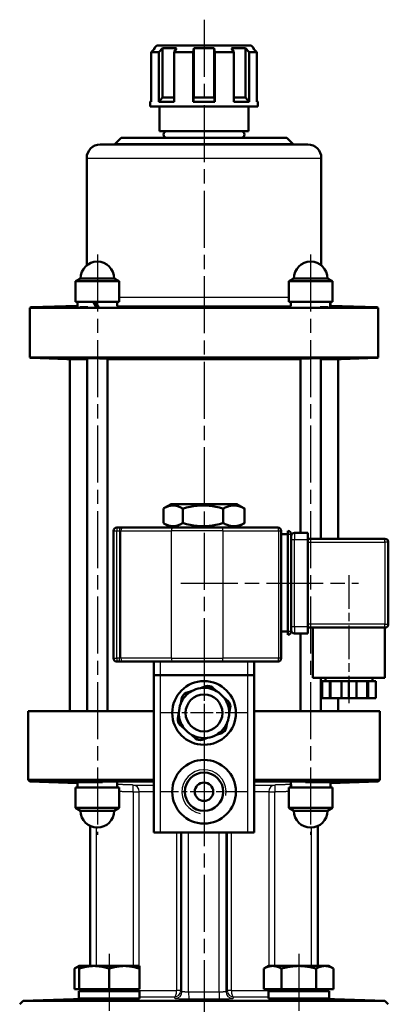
# Model space of a CAD drawing. Header units: millimetres. Extents: x 51 to 514, y 131 to 745.
# Tile 9 of 9: x 394 to 504, y 452 to 745. Entities that reach past the tile are written whole.
import ezdxf

# ---------------------------------------------------------------- set-up
doc = ezdxf.new("R2010")
doc.units = ezdxf.units.MM
doc.header["$LTSCALE"] = 3
doc.linetypes.add('CHAIN', pattern=[0.3543, 0.2362, -0.0295, 0.0591, -0.0295])
for name, color, linetype, lineweight in [('Gewinde(DIN)', 3, 'Continuous', 25), ('Mittellinie(DIN)', 4, 'CHAIN', 25), ('Mittelpunktmarkierung(DIN)', 4, 'CHAIN', 25), ('Sichtbare Kanten(DIN)', 7, 'Continuous', 50), ('Sichtbare tangentiale Kanten(DIN)', 3, 'Continuous', 25)]:
    doc.layers.add(name, color=color, linetype=linetype, lineweight=lineweight)

msp = doc.modelspace()

# ---------------------------------------------------------------- linework, layer by layer
at = {"layer": 'Gewinde(DIN)'}
for p, q in [((414.65, 518.09), (414.65, 518.08)), ((483.09, 518.08), (483.09, 518.09))]:
    msp.add_line(p, q, dxfattribs=at)
msp.add_arc((448.87, 515.18), 6.58, 350, 260, dxfattribs=at)
at = {"layer": 'Mittellinie(DIN)', "linetype": 'CHAIN', "ltscale": 23.990969}
for p, q in [((417.05, 675.38), (417.05, 502.38)), ((480.69, 675.38), (480.69, 502.38)), ((441.97, 577.38), (494.97, 577.38)), ((420.58, 466.82), (420.58, 399.3)), ((477.15, 466.82), (477.15, 399.3))]:
    msp.add_line(p, q, dxfattribs=at)
at = {"layer": 'Mittellinie(DIN)', "linetype": 'CHAIN', "ltscale": 14.140343}
msp.add_line((492.12, 579.8), (492.12, 541.63), dxfattribs=at)
at = {"layer": 'Mittelpunktmarkierung(DIN)', "linetype": 'CHAIN', "ltscale": 23.990969}
msp.add_line((448.87, 745.43), (448.87, 296.18), dxfattribs=at)
at = {"layer": 'Mittelpunktmarkierung(DIN)', "linetype": 'CHAIN', "ltscale": 9.630364}
for p, q in [((448.87, 551.68), (448.87, 525.68)), ((461.87, 538.68), (435.87, 538.68))]:
    msp.add_line(p, q, dxfattribs=at)
at = {"layer": 'Mittelpunktmarkierung(DIN)', "linetype": 'CHAIN', "ltscale": 9.795194}
for p, q in [((448.87, 528.4), (448.87, 501.95)), ((462.09, 515.18), (435.64, 515.18))]:
    msp.add_line(p, q, dxfattribs=at)
at = {"layer": 'Sichtbare Kanten(DIN)'}
for p, q in [((434.77, 737.73), (434.02, 736.98)), ((434.77, 737.73), (462.97, 737.73)), ((462.97, 737.73), (463.72, 736.98)), ((434.32, 736.98), (433.1, 735.73)), ((433.1, 735.73), (433.1, 720.98)), ((435.42, 735.73), (433.1, 735.73)), ((434.32, 736.98), (434.02, 736.98)), ((434.02, 736.98), (434.02, 736.66)), ((435.42, 735.73), (436.46, 736.98)), ((435.42, 720.98), (435.42, 735.73)), ((436.46, 736.98), (436.46, 722.23)), ((440.7, 736.98), (436.46, 736.98)), ((440.7, 736.98), (440.01, 735.73)), ((440.01, 735.73), (440.01, 720.98)), ((445.62, 735.73), (440.01, 735.73)), ((445.62, 735.73), (445.87, 736.98)), ((445.62, 720.98), (445.62, 735.73)), ((445.87, 736.98), (445.87, 722.23)), ((451.86, 736.98), (445.87, 736.98)), ((451.86, 736.98), (451.86, 722.23)), ((451.86, 736.98), (452.12, 735.73)), ((452.12, 735.73), (452.12, 720.98)), ((457.72, 735.73), (452.12, 735.73)), ((457.72, 735.73), (457.03, 736.98)), ((461.27, 736.98), (457.03, 736.98)), ((457.72, 720.98), (457.72, 735.73)), ((461.27, 736.98), (461.27, 722.23)), ((461.27, 736.98), (462.31, 735.73)), ((462.31, 735.73), (462.31, 720.98)), ((464.64, 735.73), (462.31, 735.73)), ((464.64, 735.73), (463.41, 736.98)), ((463.72, 736.98), (463.41, 736.98)), ((463.72, 736.98), (463.72, 736.66)), ((464.64, 720.98), (464.64, 735.73)), ((433.1, 721.31), (432.77, 720.98)), ((433.1, 720.98), (432.77, 720.98)), ((432.77, 719.53), (432.77, 720.98)), ((464.97, 719.53), (432.77, 719.53)), ((436.46, 722.23), (435.42, 720.98)), ((440.01, 720.98), (435.42, 720.98)), ((435.57, 712.18), (435.57, 719.53)), ((436.46, 722.23), (440.01, 722.23)), ((445.87, 722.23), (445.62, 720.98)), ((452.12, 720.98), (445.62, 720.98)), ((445.87, 722.23), (451.86, 722.23)), ((452.12, 720.98), (451.86, 722.23)), ((457.72, 722.23), (461.27, 722.23)), ((462.31, 720.98), (457.72, 720.98)), ((462.31, 720.98), (461.27, 722.23)), ((462.17, 712.18), (462.17, 719.53)), ((464.64, 721.31), (464.97, 720.98)), ((464.97, 720.98), (464.64, 720.98)), ((464.97, 719.53), (464.97, 720.98)), ((462.17, 712.18), (435.57, 712.18)), ((417.87, 708.18), (479.87, 708.18)), ((424.15, 710.18), (422.45, 708.47)), ((424.15, 710.18), (473.58, 710.18)), ((473.58, 710.18), (475.29, 708.47)), ((413.87, 704.18), (413.87, 672.13)), ((483.87, 704.18), (483.87, 672.13)), ((412.05, 668.28), (410.55, 667.41)), ((423.55, 667.41), (410.55, 667.41)), ((410.55, 667.41), (410.55, 661.28)), ((412.05, 668.28), (422.05, 668.28)), ((422.05, 668.28), (423.55, 667.41)), ((423.55, 667.41), (423.55, 661.28)), ((475.69, 668.28), (474.19, 667.41)), ((487.19, 667.41), (474.19, 667.41)), ((474.19, 667.41), (474.19, 661.28)), ((475.69, 668.28), (485.69, 668.28)), ((485.69, 668.28), (487.19, 667.41)), ((487.19, 667.41), (487.19, 661.28)), ((423.55, 661.28), (410.55, 661.28)), ((411.15, 659.72), (411.15, 661.28)), ((415.8, 661.28), (416.7, 659.71)), ((417.34, 659.73), (416.44, 661.28)), ((422.95, 660.01), (422.95, 661.28)), ((487.19, 661.28), (474.19, 661.28)), ((474.79, 660.01), (474.79, 661.28)), ((486.59, 660.23), (486.59, 661.28)), ((500.87, 659.51), (396.87, 659.51)), ((396.87, 644.71), (396.87, 659.51)), ((411.15, 660.13), (397.33, 659.65)), ((411.86, 659.68), (414.24, 659.68)), ((483.49, 659.68), (485.88, 659.68)), ((486.59, 660.13), (500.4, 659.65)), ((500.87, 644.71), (500.87, 659.51)), ((396.87, 644.71), (500.87, 644.71)), ((407.9, 644.21), (397.33, 644.58)), ((414.05, 644.18), (408.13, 644.18)), ((408.87, 539.18), (408.87, 644.18)), ((414.05, 644.47), (414.05, 539.18)), ((420.05, 644.32), (420.05, 539.18)), ((477.69, 644.18), (420.05, 644.18)), ((477.69, 644.32), (477.69, 592.38)), ((483.69, 644.47), (483.69, 590.63)), ((489.61, 644.18), (483.69, 644.18)), ((488.87, 590.63), (488.87, 644.18)), ((489.83, 644.21), (500.4, 644.58)), ((436.75, 595.31), (436.75, 599.64)), ((439.05, 600.98), (436.93, 599.76)), ((458.69, 600.98), (439.05, 600.98)), ((442.51, 595.31), (442.51, 599.64)), ((454.63, 595.31), (454.63, 599.64)), ((458.69, 600.98), (460.8, 599.76)), ((460.99, 595.31), (460.99, 599.64)), ((423.63, 593.98), (422.87, 593.98)), ((424.53, 593.98), (423.63, 593.98)), ((439.59, 593.98), (424.53, 593.98)), ((439.05, 593.98), (436.93, 595.2)), ((439.59, 593.98), (454.27, 593.98)), ((470.87, 593.98), (454.27, 593.98)), ((458.69, 593.98), (460.8, 595.2)), ((421.87, 592.98), (421.87, 554.98)), ((471.87, 554.98), (471.87, 592.98)), ((471.87, 591.98), (473.87, 591.98)), ((473.87, 591.98), (473.87, 592.98)), ((473.87, 562.98), (473.87, 591.98)), ((474.87, 562.98), (474.87, 591.98)), ((479.87, 592.38), (475.87, 592.38)), ((479.87, 592.38), (479.87, 590.38)), ((502.87, 590.63), (479.87, 590.63)), ((479.87, 590.38), (479.87, 564.38)), ((503.87, 565.13), (503.87, 589.63)), ((479.87, 564.38), (479.87, 562.38)), ((479.87, 564.13), (502.87, 564.13)), ((481.37, 564.13), (481.37, 549.13)), ((502.87, 564.13), (502.87, 549.13)), ((471.87, 562.98), (473.87, 562.98)), ((473.87, 561.98), (473.87, 562.98)), ((475.87, 562.38), (479.87, 562.38)), ((477.69, 562.38), (477.69, 539.18)), ((422.87, 553.98), (423.63, 553.98)), ((423.63, 553.98), (424.53, 553.98)), ((424.53, 553.98), (439.59, 553.98)), ((433.87, 553.98), (433.87, 549.98)), ((454.27, 553.98), (439.59, 553.98)), ((454.27, 553.98), (470.87, 553.98)), ((463.87, 549.98), (463.87, 553.98)), ((433.87, 549.98), (435.87, 549.98)), ((433.87, 549.98), (433.87, 502.98)), ((461.87, 549.98), (435.87, 549.98)), ((461.87, 549.98), (463.87, 549.98)), ((463.87, 502.98), (463.87, 549.98)), ((502.87, 549.13), (481.37, 549.13)), ((483.69, 549.13), (483.69, 539.18)), ((485.12, 549.13), (485.12, 548.13)), ((499.12, 549.13), (499.12, 548.13)), ((449.43, 546.64), (447.86, 546.11)), ((452.64, 545.16), (451.39, 546.25)), ((486.38, 548.13), (484.12, 548.13)), ((484.12, 548.13), (484.12, 543.13)), ((486.63, 548.13), (486.38, 548.13)), ((486.38, 543.13), (486.38, 548.13)), ((489.85, 548.13), (486.63, 548.13)), ((486.63, 543.13), (486.63, 548.13)), ((492.12, 548.13), (489.85, 548.13)), ((489.85, 548.13), (489.85, 543.13)), ((494.38, 548.13), (492.12, 548.13)), ((492.12, 548.13), (492.12, 543.13)), ((497.6, 548.13), (494.38, 548.13)), ((494.38, 543.13), (494.38, 548.13)), ((497.85, 548.13), (497.6, 548.13)), ((497.6, 543.13), (497.6, 548.13)), ((500.12, 548.13), (497.85, 548.13)), ((497.85, 548.13), (497.85, 543.13)), ((500.12, 548.13), (500.12, 543.13)), ((445.14, 545.18), (443.57, 544.65)), ((456.05, 542.17), (454.8, 543.26)), ((442.25, 543.15), (441.93, 541.52)), ((484.12, 543.13), (486.38, 543.13)), ((486.63, 543.13), (486.38, 543.13)), ((489.85, 543.13), (486.63, 543.13)), ((488.87, 539.18), (488.87, 543.13)), ((489.85, 543.13), (492.12, 543.13)), ((492.12, 543.13), (494.38, 543.13)), ((497.6, 543.13), (494.38, 543.13)), ((497.85, 543.13), (497.6, 543.13)), ((497.85, 543.13), (500.12, 543.13)), ((433.87, 539.18), (396.37, 539.18)), ((396.37, 539.18), (396.37, 518.73)), ((441.37, 538.7), (441.04, 537.07)), ((456.37, 538.65), (456.69, 540.28)), ((501.37, 539.18), (463.87, 539.18)), ((501.37, 539.18), (501.37, 518.73)), ((441.69, 535.18), (442.93, 534.09)), ((455.48, 534.21), (455.81, 535.83)), ((445.09, 532.19), (446.34, 531.1)), ((452.59, 532.17), (454.17, 532.7)), ((448.3, 530.71), (449.88, 531.24)), ((396.37, 518.73), (433.87, 518.73)), ((396.87, 518.21), (396.37, 518.73)), ((433.87, 518.21), (396.87, 518.21)), ((411.15, 517.71), (396.87, 518.21)), ((418.59, 518.08), (411.15, 518.08)), ((411.15, 518.08), (411.15, 516.48)), ((414.05, 518.08), (414.05, 518.08)), ((422.95, 517.83), (422.95, 516.48)), ((463.87, 518.73), (501.37, 518.73)), ((500.87, 518.21), (463.87, 518.21)), ((474.79, 517.52), (474.79, 516.48)), ((486.59, 518.08), (479.14, 518.08)), ((483.69, 518.08), (483.69, 518.08)), ((486.59, 517.71), (500.87, 518.21)), ((486.59, 518.08), (486.59, 516.48)), ((500.87, 518.21), (501.37, 518.73)), ((410.55, 516.48), (423.55, 516.48)), ((410.55, 510.34), (410.55, 516.48)), ((423.55, 510.34), (423.55, 516.48)), ((474.19, 516.48), (487.19, 516.48)), ((474.19, 510.34), (474.19, 516.48)), ((487.19, 510.34), (487.19, 516.48)), ((410.55, 510.34), (423.55, 510.34)), ((412.05, 509.48), (410.55, 510.34)), ((422.05, 509.48), (412.05, 509.48)), ((422.05, 509.48), (423.55, 510.34)), ((474.19, 510.34), (487.19, 510.34)), ((475.69, 509.48), (474.19, 510.34)), ((485.69, 509.48), (475.69, 509.48)), ((485.69, 509.48), (487.19, 510.34)), ((414.87, 463.23), (414.87, 504.98)), ((435.87, 502.98), (433.87, 502.98)), ((461.87, 502.98), (435.87, 502.98)), ((463.87, 502.98), (461.87, 502.98)), ((482.87, 463.23), (482.87, 504.98)), ((411.58, 463.23), (410.19, 462.42)), ((410.19, 456.33), (410.19, 462.42)), ((416.08, 463.23), (411.58, 463.23)), ((411.58, 462.42), (411.58, 463.23)), ((411.58, 456.33), (411.58, 462.42)), ((425.08, 463.23), (416.08, 463.23)), ((420.58, 456.33), (420.58, 462.42)), ((429.58, 463.23), (425.08, 463.23)), ((429.58, 463.23), (429.58, 462.42)), ((429.58, 456.33), (429.58, 462.42)), ((468.15, 463.23), (466.76, 462.42)), ((466.76, 456.33), (466.76, 462.42)), ((469.36, 463.23), (468.15, 463.23)), ((477.15, 463.23), (469.36, 463.23)), ((471.95, 456.33), (471.95, 462.42)), ((484.95, 463.23), (477.15, 463.23)), ((482.35, 456.33), (482.35, 462.42)), ((486.15, 463.23), (484.95, 463.23)), ((486.15, 463.23), (487.54, 462.42)), ((487.54, 456.33), (487.54, 462.42)), ((411.58, 456.33), (410.19, 456.33)), ((429.63, 455.73), (411.53, 455.73)), ((411.53, 455.73), (411.53, 453.53)), ((420.58, 456.33), (411.58, 456.33)), ((412.27, 456.33), (412.27, 455.73)), ((429.58, 456.33), (420.58, 456.33)), ((428.9, 456.33), (428.9, 455.73)), ((429.63, 455.73), (429.63, 453.53)), ((471.95, 456.33), (466.76, 456.33)), ((486.2, 455.73), (468.1, 455.73)), ((468.1, 455.73), (468.1, 453.53)), ((468.84, 456.33), (468.84, 455.73)), ((482.35, 456.33), (471.95, 456.33)), ((487.54, 456.33), (482.35, 456.33)), ((485.47, 456.33), (485.47, 455.73)), ((486.2, 455.73), (486.2, 453.53)), ((394.87, 452.82), (393.87, 451.79)), ((412.94, 453.45), (394.87, 452.82)), ((394.87, 452.82), (502.87, 452.82)), ((429.63, 453.53), (411.53, 453.53)), ((414.58, 453.53), (414.58, 453.1)), ((426.58, 453.53), (426.58, 453.38)), ((486.2, 453.53), (468.1, 453.53)), ((471.15, 453.53), (471.15, 453.38)), ((483.15, 453.53), (483.15, 453.1)), ((484.8, 453.45), (502.87, 452.82)), ((502.87, 452.82), (503.87, 451.79))]:
    msp.add_line(p, q, dxfattribs=at)
at = {"layer": 'Sichtbare Kanten(DIN)', "flags": 128}
for points in [[(417.3, 659.79), (417.27, 659.79), (417.25, 659.79), (417.22, 659.79), (417.2, 659.79), (417.17, 659.79), (417.14, 659.79), (417.12, 659.79), (417.09, 659.79), (417.07, 659.79), (417.04, 659.78), (417.01, 659.78), (416.99, 659.78), (416.96, 659.78), (416.93, 659.78), (416.91, 659.78), (416.88, 659.78), (416.85, 659.78), (416.83, 659.78), (416.8, 659.78), (416.77, 659.78), (416.75, 659.78), (416.72, 659.78), (416.7, 659.78), (416.67, 659.78)], [(414.05, 644.38), (413.77, 644.4), (413.61, 644.42), (413.55, 644.44), (413.59, 644.45), (413.74, 644.46), (414, 644.47), (414.35, 644.47), (414.77, 644.47), (415.27, 644.47), (415.83, 644.46), (416.43, 644.45), (417.04, 644.44), (417.64, 644.42), (418.23, 644.41), (418.8, 644.39), (419.31, 644.36), (419.73, 644.34), (420.08, 644.32), (420.34, 644.3), (420.5, 644.28), (420.55, 644.27), (420.49, 644.25), (420.32, 644.24), (420.05, 644.23)], [(477.69, 644.23), (477.6, 644.23), (477.51, 644.24), (477.44, 644.24), (477.38, 644.24), (477.32, 644.24), (477.27, 644.25), (477.24, 644.25), (477.21, 644.26), (477.2, 644.26), (477.19, 644.26), (477.19, 644.27), (477.2, 644.27), (477.22, 644.28), (477.25, 644.28), (477.29, 644.29), (477.33, 644.3), (477.39, 644.3), (477.46, 644.31), (477.54, 644.31), (477.62, 644.32), (477.71, 644.33), (477.81, 644.33), (477.92, 644.34), (478.03, 644.35)], [(478.03, 644.35), (478.32, 644.36), (478.66, 644.37), (479.03, 644.39), (479.43, 644.4), (479.85, 644.42), (480.28, 644.43), (480.7, 644.44), (481.12, 644.45), (481.55, 644.46), (481.97, 644.46), (482.37, 644.47), (482.74, 644.47), (483.07, 644.47), (483.36, 644.47), (483.62, 644.47), (483.83, 644.47), (484, 644.46), (484.11, 644.45), (484.18, 644.44), (484.18, 644.43), (484.14, 644.42), (484.04, 644.41), (483.89, 644.4), (483.69, 644.38)], [(442.51, 599.64), (442.24, 599.8), (441.97, 599.95), (441.72, 600.07), (441.47, 600.18), (441.23, 600.28), (440.99, 600.36), (440.76, 600.43), (440.53, 600.49), (440.3, 600.53), (440.07, 600.56), (439.85, 600.58), (439.63, 600.58), (439.4, 600.58), (439.18, 600.56), (438.96, 600.53), (438.73, 600.49), (438.5, 600.43), (438.27, 600.36), (438.03, 600.28), (437.79, 600.18), (437.54, 600.07), (437.28, 599.95), (437.02, 599.8), (436.75, 599.64)], [(454.63, 599.64), (454.05, 599.8), (453.5, 599.95), (452.96, 600.07), (452.44, 600.18), (451.93, 600.28), (451.43, 600.36), (450.94, 600.43), (450.46, 600.49), (449.98, 600.53), (449.51, 600.56), (449.04, 600.58), (448.57, 600.58), (448.1, 600.58), (447.63, 600.56), (447.16, 600.53), (446.68, 600.49), (446.19, 600.43), (445.7, 600.36), (445.2, 600.28), (444.69, 600.18), (444.17, 600.07), (443.63, 599.95), (443.08, 599.8), (442.51, 599.64)], [(460.99, 599.64), (460.69, 599.8), (460.39, 599.95), (460.11, 600.07), (459.84, 600.18), (459.57, 600.28), (459.31, 600.36), (459.05, 600.43), (458.8, 600.49), (458.55, 600.53), (458.3, 600.56), (458.05, 600.58), (457.81, 600.58), (457.56, 600.58), (457.31, 600.56), (457.07, 600.53), (456.82, 600.49), (456.56, 600.43), (456.3, 600.36), (456.04, 600.28), (455.77, 600.18), (455.5, 600.07), (455.22, 599.95), (454.93, 599.8), (454.63, 599.64)], [(460.8, 599.76), (460.81, 599.75), (460.82, 599.75), (460.82, 599.74), (460.83, 599.74), (460.84, 599.73), (460.85, 599.73), (460.85, 599.72), (460.86, 599.72), (460.87, 599.71), (460.88, 599.71), (460.88, 599.71), (460.89, 599.7), (460.9, 599.7), (460.91, 599.69), (460.92, 599.69), (460.92, 599.68), (460.93, 599.68), (460.94, 599.67), (460.95, 599.67), (460.95, 599.66), (460.96, 599.66), (460.97, 599.65), (460.98, 599.65), (460.99, 599.64)], [(436.75, 595.31), (437.02, 595.15), (437.28, 595), (437.54, 594.88), (437.79, 594.77), (438.03, 594.67), (438.27, 594.59), (438.5, 594.52), (438.73, 594.47), (438.96, 594.42), (439.18, 594.39), (439.4, 594.37), (439.63, 594.37), (439.85, 594.37), (440.07, 594.39), (440.3, 594.42), (440.53, 594.47), (440.76, 594.52), (440.99, 594.59), (441.23, 594.67), (441.47, 594.77), (441.72, 594.88), (441.97, 595), (442.24, 595.15), (442.51, 595.31)], [(442.51, 595.31), (443.08, 595.15), (443.63, 595), (444.17, 594.88), (444.69, 594.77), (445.2, 594.67), (445.7, 594.59), (446.19, 594.52), (446.68, 594.47), (447.16, 594.42), (447.63, 594.39), (448.1, 594.37), (448.57, 594.37), (449.04, 594.37), (449.51, 594.39), (449.98, 594.42), (450.46, 594.47), (450.94, 594.52), (451.43, 594.59), (451.93, 594.67), (452.44, 594.77), (452.96, 594.88), (453.5, 595), (454.05, 595.15), (454.63, 595.31)], [(454.63, 595.31), (454.93, 595.15), (455.22, 595), (455.5, 594.88), (455.77, 594.77), (456.04, 594.67), (456.3, 594.59), (456.56, 594.52), (456.82, 594.47), (457.07, 594.42), (457.31, 594.39), (457.56, 594.37), (457.81, 594.37), (458.05, 594.37), (458.3, 594.39), (458.55, 594.42), (458.8, 594.47), (459.05, 594.52), (459.31, 594.59), (459.57, 594.67), (459.84, 594.77), (460.11, 594.88), (460.39, 595), (460.69, 595.15), (460.99, 595.31)], [(460.99, 595.31), (460.98, 595.3), (460.97, 595.3), (460.96, 595.29), (460.95, 595.29), (460.95, 595.28), (460.94, 595.28), (460.93, 595.27), (460.92, 595.27), (460.92, 595.26), (460.91, 595.26), (460.9, 595.25), (460.89, 595.25), (460.88, 595.24), (460.88, 595.24), (460.87, 595.24), (460.86, 595.23), (460.85, 595.23), (460.85, 595.22), (460.84, 595.22), (460.83, 595.21), (460.82, 595.21), (460.82, 595.2), (460.81, 595.2), (460.8, 595.2)], [(413.77, 518.08), (413.81, 518.08), (413.86, 518.08), (413.92, 518.08), (413.98, 518.08), (414.04, 518.08), (414.11, 518.08), (414.18, 518.08), (414.25, 518.08), (414.33, 518.08), (414.41, 518.09), (414.49, 518.09), (414.57, 518.09), (414.66, 518.09), (414.75, 518.09), (414.84, 518.08), (414.94, 518.08), (415.04, 518.08), (415.15, 518.08), (415.25, 518.08), (415.36, 518.08), (415.48, 518.08), (415.59, 518.08), (415.71, 518.08), (415.83, 518.08)], [(481.91, 518.08), (482.03, 518.08), (482.14, 518.08), (482.26, 518.08), (482.37, 518.08), (482.48, 518.08), (482.59, 518.08), (482.69, 518.08), (482.79, 518.08), (482.89, 518.08), (482.98, 518.09), (483.07, 518.09), (483.16, 518.09), (483.25, 518.09), (483.33, 518.09), (483.41, 518.08), (483.48, 518.08), (483.56, 518.08), (483.63, 518.08), (483.69, 518.08), (483.75, 518.08), (483.81, 518.08), (483.87, 518.08), (483.92, 518.08), (483.97, 518.08)], [(411.58, 463.04), (411.53, 463.03), (411.47, 463.01), (411.42, 462.99), (411.36, 462.97), (411.31, 462.95), (411.25, 462.93), (411.19, 462.91), (411.14, 462.89), (411.08, 462.86), (411.02, 462.84), (410.97, 462.82), (410.91, 462.79), (410.85, 462.76), (410.79, 462.74), (410.73, 462.71), (410.68, 462.68), (410.62, 462.65), (410.56, 462.62), (410.5, 462.59), (410.44, 462.56), (410.38, 462.53), (410.31, 462.49), (410.25, 462.46), (410.19, 462.42)], [(416.08, 463.23), (415.9, 463.22), (415.72, 463.22), (415.54, 463.21), (415.36, 463.2), (415.18, 463.19), (415, 463.18), (414.82, 463.16), (414.64, 463.14), (414.46, 463.11), (414.28, 463.09), (414.1, 463.06), (413.91, 463.03), (413.73, 462.99), (413.54, 462.96), (413.36, 462.92), (413.17, 462.87), (412.98, 462.83), (412.79, 462.78), (412.59, 462.73), (412.39, 462.67), (412.2, 462.62), (411.99, 462.55), (411.79, 462.49), (411.58, 462.42)], [(420.58, 462.42), (420.38, 462.49), (420.17, 462.55), (419.97, 462.62), (419.77, 462.67), (419.57, 462.73), (419.38, 462.78), (419.19, 462.83), (419, 462.87), (418.81, 462.92), (418.62, 462.96), (418.43, 462.99), (418.25, 463.03), (418.07, 463.06), (417.88, 463.09), (417.7, 463.11), (417.52, 463.14), (417.34, 463.16), (417.16, 463.18), (416.98, 463.19), (416.8, 463.2), (416.62, 463.21), (416.44, 463.22), (416.26, 463.22), (416.08, 463.23)], [(425.08, 463.23), (424.9, 463.22), (424.72, 463.22), (424.54, 463.21), (424.36, 463.2), (424.18, 463.19), (424, 463.18), (423.82, 463.16), (423.64, 463.14), (423.46, 463.11), (423.28, 463.09), (423.1, 463.06), (422.91, 463.03), (422.73, 462.99), (422.54, 462.96), (422.36, 462.92), (422.17, 462.87), (421.98, 462.83), (421.79, 462.78), (421.59, 462.73), (421.39, 462.67), (421.2, 462.62), (420.99, 462.55), (420.79, 462.49), (420.58, 462.42)], [(429.58, 462.42), (429.38, 462.49), (429.17, 462.55), (428.97, 462.62), (428.77, 462.67), (428.57, 462.73), (428.38, 462.78), (428.19, 462.83), (428, 462.87), (427.81, 462.92), (427.62, 462.96), (427.43, 462.99), (427.25, 463.03), (427.07, 463.06), (426.88, 463.09), (426.7, 463.11), (426.52, 463.14), (426.34, 463.16), (426.16, 463.18), (425.98, 463.19), (425.8, 463.2), (425.62, 463.21), (425.44, 463.22), (425.26, 463.22), (425.08, 463.23)], [(469.36, 463.23), (469.25, 463.22), (469.15, 463.22), (469.04, 463.21), (468.94, 463.2), (468.84, 463.19), (468.73, 463.18), (468.63, 463.16), (468.53, 463.14), (468.42, 463.11), (468.32, 463.09), (468.21, 463.06), (468.11, 463.03), (468, 462.99), (467.89, 462.96), (467.78, 462.92), (467.67, 462.87), (467.56, 462.83), (467.45, 462.78), (467.34, 462.73), (467.23, 462.67), (467.11, 462.62), (467, 462.55), (466.88, 462.49), (466.76, 462.42)], [(471.95, 462.42), (471.84, 462.49), (471.72, 462.55), (471.6, 462.62), (471.49, 462.67), (471.37, 462.73), (471.26, 462.78), (471.15, 462.83), (471.04, 462.87), (470.93, 462.92), (470.82, 462.96), (470.71, 462.99), (470.61, 463.03), (470.5, 463.06), (470.4, 463.09), (470.29, 463.11), (470.19, 463.14), (470.08, 463.16), (469.98, 463.18), (469.88, 463.19), (469.77, 463.2), (469.67, 463.21), (469.56, 463.22), (469.46, 463.22), (469.36, 463.23)], [(477.15, 463.23), (476.94, 463.22), (476.73, 463.22), (476.53, 463.21), (476.32, 463.2), (476.11, 463.19), (475.91, 463.18), (475.7, 463.16), (475.49, 463.14), (475.28, 463.11), (475.07, 463.09), (474.86, 463.06), (474.65, 463.03), (474.43, 462.99), (474.22, 462.96), (474, 462.92), (473.79, 462.87), (473.57, 462.83), (473.34, 462.78), (473.12, 462.73), (472.89, 462.67), (472.66, 462.62), (472.43, 462.55), (472.19, 462.49), (471.95, 462.42)], [(482.35, 462.42), (482.11, 462.49), (481.87, 462.55), (481.64, 462.62), (481.41, 462.67), (481.18, 462.73), (480.96, 462.78), (480.74, 462.83), (480.52, 462.87), (480.3, 462.92), (480.08, 462.96), (479.87, 462.99), (479.65, 463.03), (479.44, 463.06), (479.23, 463.09), (479.02, 463.11), (478.81, 463.14), (478.6, 463.16), (478.4, 463.18), (478.19, 463.19), (477.98, 463.2), (477.77, 463.21), (477.57, 463.22), (477.36, 463.22), (477.15, 463.23)], [(484.95, 463.23), (484.84, 463.22), (484.74, 463.22), (484.63, 463.21), (484.53, 463.2), (484.43, 463.19), (484.32, 463.18), (484.22, 463.16), (484.11, 463.14), (484.01, 463.11), (483.9, 463.09), (483.8, 463.06), (483.69, 463.03), (483.59, 462.99), (483.48, 462.96), (483.37, 462.92), (483.26, 462.87), (483.15, 462.83), (483.04, 462.78), (482.93, 462.73), (482.82, 462.67), (482.7, 462.62), (482.58, 462.55), (482.47, 462.49), (482.35, 462.42)], [(487.54, 462.42), (487.42, 462.49), (487.31, 462.55), (487.19, 462.62), (487.07, 462.67), (486.96, 462.73), (486.85, 462.78), (486.74, 462.83), (486.63, 462.87), (486.52, 462.92), (486.41, 462.96), (486.3, 462.99), (486.2, 463.03), (486.09, 463.06), (485.99, 463.09), (485.88, 463.11), (485.78, 463.14), (485.67, 463.16), (485.57, 463.18), (485.46, 463.19), (485.36, 463.2), (485.26, 463.21), (485.15, 463.22), (485.05, 463.22), (484.95, 463.23)], [(425.86, 453.33), (425.38, 453.3), (424.81, 453.28), (424.17, 453.25), (423.48, 453.22), (422.74, 453.2), (421.98, 453.18), (421.22, 453.16), (420.45, 453.14), (419.66, 453.12), (418.88, 453.11), (418.12, 453.1), (417.4, 453.09), (416.74, 453.09), (416.14, 453.08), (415.61, 453.09), (415.14, 453.09), (414.75, 453.1), (414.44, 453.1), (414.23, 453.12), (414.11, 453.13), (414.09, 453.15), (414.16, 453.17), (414.32, 453.19), (414.58, 453.21)], [(426.58, 453.52), (426.68, 453.51), (426.77, 453.51), (426.85, 453.5), (426.92, 453.5), (426.98, 453.49), (427.02, 453.49), (427.05, 453.48), (427.07, 453.47), (427.08, 453.46), (427.08, 453.46), (427.07, 453.45), (427.04, 453.44), (427, 453.43), (426.96, 453.42), (426.9, 453.41), (426.82, 453.41), (426.74, 453.4), (426.64, 453.39), (426.54, 453.38), (426.42, 453.37), (426.29, 453.36), (426.16, 453.35), (426.01, 453.34), (425.86, 453.33)], [(483.15, 453.21), (483.48, 453.18), (483.63, 453.15), (483.62, 453.13), (483.44, 453.11), (483.08, 453.1), (482.56, 453.09), (481.91, 453.08), (481.14, 453.09), (480.25, 453.09), (479.27, 453.1), (478.23, 453.12), (477.17, 453.14), (476.14, 453.17), (475.11, 453.2), (474.12, 453.23), (473.21, 453.26), (472.42, 453.3), (471.77, 453.34), (471.25, 453.37), (470.88, 453.41), (470.68, 453.44), (470.67, 453.47), (470.82, 453.5), (471.15, 453.52)]]:
    msp.add_lwpolyline(points, dxfattribs=at)
at = {"layer": 'Sichtbare Kanten(DIN)'}
for centre, radius in [((448.87, 538.68), 9.5), ((448.87, 538.68), 5.5), ((448.87, 515.18), 9.5), ((448.87, 515.18), 5.72), ((448.87, 515.18), 2.75)]:
    msp.add_circle(centre, radius, dxfattribs=at)
for centre, radius, start, end in [((437.79, 711.18), 1, 90, 270), ((459.94, 711.18), 1, 270, 90), ((417.87, 704.18), 4, 90, 180), ((421.74, 709.18), 1, 270, 315), ((476, 709.18), 1, 225, 270), ((479.87, 704.18), 4, 0, 90), ((417.05, 668.28), 5, 0, 180), ((480.69, 668.28), 5, 0, 180), ((397.37, 658.65), 1, 92, 120), ((500.37, 658.65), 1, 60, 88), ((397.37, 645.58), 1, 240, 268), ((407.87, 643.21), 1, 74.9476, 88), ((489.87, 643.21), 1, 92, 105.0524), ((500.37, 645.58), 1, 272, 300), ((422.87, 592.98), 1, 90, 180), ((470.87, 592.98), 1, 0, 90), ((473.87, 591.98), 1, 0, 90), ((475.87, 591.38), 1, 90, 180), ((502.87, 589.63), 1, 0, 90), ((502.87, 565.13), 1, 270, 0), ((473.87, 562.98), 1, 270, 0), ((475.87, 563.38), 1, 180, 270), ((422.87, 554.98), 1, 180, 270), ((470.87, 554.98), 1, 270, 0), ((450.07, 544.75), 2, 48.7668, 108.7668), ((448.87, 538.68), 7.5, 119.8063, 157.7274), ((444.21, 542.76), 2, 108.7668, 168.7668), ((448.87, 538.68), 7.5, 97.7274, 119.8063), ((448.87, 538.68), 7.5, 59.8063, 97.7274), ((448.87, 538.68), 7.5, 37.7274, 59.8063), ((448.87, 538.68), 7.5, 359.8063, 37.7274), ((448.87, 538.68), 7.5, 157.7274, 179.8063), ((454.73, 540.67), 2, 348.7668, 48.7668), ((448.87, 538.68), 7.5, 179.8063, 217.7274), ((448.87, 538.68), 7.5, 337.7274, 359.8063), ((443.01, 536.68), 2, 168.7668, 228.7668), ((448.87, 538.68), 7.5, 299.8063, 337.7274), ((448.87, 538.68), 7.5, 217.7274, 239.8063), ((448.87, 538.68), 7.5, 239.8063, 277.7274), ((448.87, 538.68), 7.5, 277.7274, 299.8063), ((453.52, 534.59), 2, 288.7668, 348.7668), ((447.66, 532.6), 2, 228.7668, 288.7668), ((417.05, 509.48), 5, 180, 0), ((480.69, 509.48), 5, 180, 0), ((412.87, 455.45), 2, 272, 285.4843), ((484.87, 455.45), 2, 254.5157, 268)]:
    msp.add_arc(centre, radius, start, end, dxfattribs=at)
for centre, major_axis, start_param, end_param in [((480.69, 659.12), (0, -10.22), 1.628891, 1.783197), ((480.69, 660.23), (0, -10.22), 1.52175, 1.673308), ((480.69, 517.52), (0, 10.22), 1.541487, 1.673308), ((480.69, 518.63), (0, 10.22), 1.648339, 1.783197)]:
    msp.add_ellipse(centre, major_axis=major_axis, ratio=0.57735, start_param=start_param, end_param=end_param, dxfattribs=at)
at = {"layer": 'Sichtbare tangentiale Kanten(DIN)'}
for p, q in [((422.45, 708.47), (475.29, 708.47)), ((413.87, 704.18), (483.87, 704.18)), ((423.55, 662.64), (474.19, 662.64)), ((397.33, 659.65), (500.4, 659.65)), ((422.95, 660.14), (474.79, 660.14)), ((397.33, 644.58), (500.4, 644.58)), ((407.9, 644.21), (414.05, 644.21)), ((420.05, 644.21), (477.69, 644.21)), ((483.69, 644.21), (489.83, 644.21)), ((422.87, 593.98), (422.87, 592.98)), ((423.63, 593.98), (423.63, 592.98)), ((421.87, 592.98), (422.87, 592.98)), ((422.87, 554.98), (422.87, 592.98)), ((422.87, 592.98), (423.63, 592.98)), ((423.63, 592.98), (424.08, 592.98)), ((423.63, 592.98), (423.63, 554.98)), ((424.08, 554.98), (424.08, 592.98)), ((424.08, 592.98), (439.13, 592.98)), ((454.54, 592.98), (439.13, 592.98)), ((439.13, 554.98), (439.13, 592.98)), ((454.54, 592.98), (471.13, 592.98)), ((454.54, 554.98), (454.54, 592.98)), ((471.13, 592.98), (471.87, 592.98)), ((471.13, 592.98), (471.13, 554.98)), ((473.87, 591.98), (474.87, 591.98)), ((474.87, 590.38), (475.87, 590.38)), ((475.87, 592.38), (475.87, 590.38)), ((475.87, 590.38), (479.87, 590.38)), ((475.87, 564.38), (475.87, 590.38)), ((502.87, 589.63), (502.87, 590.63)), ((479.87, 589.63), (502.87, 589.63)), ((503.87, 589.63), (502.87, 589.63)), ((502.87, 589.63), (502.87, 565.13)), ((475.87, 564.38), (474.87, 564.38)), ((475.87, 564.38), (475.87, 562.38)), ((479.87, 564.38), (475.87, 564.38)), ((502.87, 565.13), (479.87, 565.13)), ((502.87, 564.13), (502.87, 565.13)), ((502.87, 565.13), (503.87, 565.13)), ((474.87, 562.98), (473.87, 562.98)), ((421.87, 554.98), (422.87, 554.98)), ((422.87, 554.98), (422.87, 553.98)), ((423.63, 554.98), (422.87, 554.98)), ((423.63, 553.98), (423.63, 554.98)), ((424.08, 554.98), (423.63, 554.98)), ((439.13, 554.98), (424.08, 554.98)), ((435.87, 549.98), (435.87, 553.98)), ((439.13, 554.98), (454.54, 554.98)), ((471.13, 554.98), (454.54, 554.98)), ((461.87, 553.98), (461.87, 549.98)), ((471.87, 554.98), (471.13, 554.98)), ((435.87, 502.98), (435.87, 549.98)), ((461.87, 549.98), (461.87, 502.98)), ((427.74, 517.19), (433.87, 517.19)), ((463.87, 517.19), (469.99, 517.19)), ((427.75, 515.19), (429.52, 515.19)), ((427.75, 515.19), (427.75, 463.23)), ((433.87, 515.19), (429.52, 515.19)), ((429.52, 463.23), (429.52, 515.19)), ((468.21, 515.19), (463.87, 515.19)), ((468.21, 515.19), (469.98, 515.19)), ((468.21, 515.19), (468.21, 463.23)), ((469.98, 463.23), (469.98, 515.19)), ((416.8, 463.23), (416.8, 504.48)), ((440.69, 502.98), (440.69, 455.91)), ((441.91, 455.91), (441.91, 502.98)), ((442.3, 455.55), (442.3, 502.98)), ((444.29, 455.44), (444.29, 502.98)), ((453.44, 455.44), (453.44, 502.98)), ((455.44, 455.55), (455.44, 502.98)), ((455.82, 502.98), (455.82, 455.91)), ((457.04, 455.91), (457.04, 502.98)), ((480.94, 463.23), (480.94, 504.48)), ((429.52, 455.91), (428.9, 455.91)), ((429.52, 455.91), (429.52, 456.33)), ((429.52, 455.91), (440.69, 455.91)), ((441.91, 455.91), (440.69, 455.91)), ((444.29, 455.44), (444.3, 453.44)), ((453.44, 455.44), (453.43, 453.44)), ((457.04, 455.91), (455.82, 455.91)), ((457.04, 455.91), (468.21, 455.91)), ((468.21, 456.33), (468.21, 455.91)), ((468.84, 455.91), (468.21, 455.91)), ((412.94, 453.45), (412.94, 453.44)), ((439.94, 453.91), (429.63, 453.91)), ((468.1, 453.91), (457.79, 453.91)), ((484.8, 453.44), (484.8, 453.45))]:
    msp.add_line(p, q, dxfattribs=at)
at = {"layer": 'Sichtbare tangentiale Kanten(DIN)', "flags": 128}
for points in [[(427.74, 517.19), (427.54, 517.2), (427.35, 517.21), (427.15, 517.21), (426.95, 517.22), (426.75, 517.22), (426.55, 517.23), (426.35, 517.24), (426.15, 517.24), (425.95, 517.25), (425.75, 517.26), (425.55, 517.26), (425.35, 517.27), (425.15, 517.28), (424.95, 517.28), (424.75, 517.29), (424.55, 517.3), (424.35, 517.3), (424.15, 517.31), (423.95, 517.31), (423.75, 517.32), (423.55, 517.33), (423.35, 517.33), (423.15, 517.34), (422.95, 517.35)], [(474.79, 517.35), (474.59, 517.34), (474.39, 517.33), (474.19, 517.33), (473.99, 517.32), (473.79, 517.31), (473.59, 517.31), (473.39, 517.3), (473.19, 517.3), (472.99, 517.29), (472.79, 517.28), (472.59, 517.28), (472.39, 517.27), (472.19, 517.26), (471.99, 517.26), (471.79, 517.25), (471.59, 517.24), (471.39, 517.24), (471.19, 517.23), (470.99, 517.22), (470.79, 517.22), (470.59, 517.21), (470.39, 517.21), (470.19, 517.2), (469.99, 517.19)], [(423.55, 515.33), (423.72, 515.32), (423.9, 515.32), (424.07, 515.31), (424.25, 515.31), (424.42, 515.3), (424.6, 515.3), (424.77, 515.29), (424.95, 515.28), (425.12, 515.28), (425.3, 515.27), (425.47, 515.27), (425.65, 515.26), (425.82, 515.26), (426, 515.25), (426.17, 515.24), (426.35, 515.24), (426.52, 515.23), (426.7, 515.23), (426.87, 515.22), (427.05, 515.22), (427.22, 515.21), (427.4, 515.21), (427.58, 515.2), (427.75, 515.19)], [(469.98, 515.19), (470.16, 515.2), (470.33, 515.21), (470.51, 515.21), (470.68, 515.22), (470.86, 515.22), (471.03, 515.23), (471.21, 515.23), (471.38, 515.24), (471.56, 515.24), (471.73, 515.25), (471.91, 515.26), (472.08, 515.26), (472.26, 515.27), (472.43, 515.27), (472.61, 515.28), (472.79, 515.28), (472.96, 515.29), (473.14, 515.3), (473.31, 515.3), (473.49, 515.31), (473.66, 515.31), (473.84, 515.32), (474.01, 515.32), (474.19, 515.33)], [(442.3, 455.55), (442.28, 455.56), (442.26, 455.58), (442.25, 455.59), (442.23, 455.61), (442.22, 455.62), (442.2, 455.64), (442.18, 455.65), (442.17, 455.67), (442.15, 455.68), (442.14, 455.7), (442.12, 455.71), (442.1, 455.73), (442.09, 455.74), (442.07, 455.76), (442.06, 455.77), (442.04, 455.79), (442.02, 455.8), (442.01, 455.82), (441.99, 455.83), (441.98, 455.85), (441.96, 455.86), (441.94, 455.88), (441.93, 455.89), (441.91, 455.91)], [(444.29, 455.44), (444.17, 455.44), (444.04, 455.44), (443.91, 455.44), (443.79, 455.44), (443.66, 455.44), (443.54, 455.44), (443.43, 455.45), (443.31, 455.45), (443.2, 455.45), (443.1, 455.46), (443, 455.46), (442.9, 455.47), (442.82, 455.47), (442.73, 455.48), (442.66, 455.48), (442.59, 455.49), (442.52, 455.49), (442.47, 455.5), (442.42, 455.51), (442.38, 455.52), (442.35, 455.52), (442.32, 455.53), (442.3, 455.54), (442.3, 455.55)], [(453.44, 455.44), (453.06, 455.44), (452.68, 455.45), (452.3, 455.45), (451.92, 455.45), (451.53, 455.45), (451.15, 455.45), (450.77, 455.45), (450.39, 455.45), (450.01, 455.45), (449.63, 455.45), (449.25, 455.45), (448.87, 455.45), (448.49, 455.45), (448.1, 455.45), (447.72, 455.45), (447.34, 455.45), (446.96, 455.45), (446.58, 455.45), (446.2, 455.45), (445.82, 455.45), (445.44, 455.45), (445.06, 455.45), (444.67, 455.44), (444.29, 455.44)], [(455.44, 455.55), (455.43, 455.54), (455.41, 455.53), (455.39, 455.52), (455.36, 455.52), (455.31, 455.51), (455.27, 455.5), (455.21, 455.49), (455.15, 455.49), (455.08, 455.48), (455, 455.48), (454.92, 455.47), (454.83, 455.47), (454.73, 455.46), (454.63, 455.46), (454.53, 455.45), (454.42, 455.45), (454.3, 455.45), (454.19, 455.44), (454.07, 455.44), (453.94, 455.44), (453.82, 455.44), (453.69, 455.44), (453.57, 455.44), (453.44, 455.44)], [(455.82, 455.91), (455.8, 455.89), (455.79, 455.88), (455.77, 455.86), (455.76, 455.85), (455.74, 455.83), (455.72, 455.82), (455.71, 455.8), (455.69, 455.79), (455.68, 455.77), (455.66, 455.76), (455.65, 455.74), (455.63, 455.73), (455.61, 455.71), (455.6, 455.7), (455.58, 455.68), (455.57, 455.67), (455.55, 455.65), (455.53, 455.64), (455.52, 455.62), (455.5, 455.61), (455.49, 455.59), (455.47, 455.58), (455.45, 455.56), (455.44, 455.55)], [(412.94, 453.44), (412.94, 453.44), (412.95, 453.44), (412.96, 453.44), (412.98, 453.44), (413.01, 453.44), (413.05, 453.44), (413.09, 453.44), (413.13, 453.44), (413.18, 453.45), (413.24, 453.45), (413.3, 453.45), (413.37, 453.45), (413.44, 453.45), (413.52, 453.45), (413.61, 453.45), (413.7, 453.46), (413.79, 453.46), (413.89, 453.46), (414, 453.46), (414.11, 453.47), (414.22, 453.47), (414.34, 453.47), (414.46, 453.48), (414.58, 453.48)], [(439.94, 453.91), (439.96, 453.89), (439.97, 453.88), (439.99, 453.86), (440, 453.85), (440.02, 453.83), (440.03, 453.82), (440.05, 453.81), (440.06, 453.79), (440.08, 453.78), (440.1, 453.76), (440.11, 453.75), (440.13, 453.73), (440.14, 453.72), (440.16, 453.7), (440.17, 453.69), (440.19, 453.67), (440.2, 453.66), (440.22, 453.64), (440.24, 453.63), (440.25, 453.61), (440.27, 453.6), (440.28, 453.58), (440.3, 453.56), (440.31, 453.55)], [(440.31, 453.55), (440.33, 453.54), (440.36, 453.53), (440.41, 453.52), (440.48, 453.52), (440.56, 453.51), (440.66, 453.5), (440.77, 453.5), (440.89, 453.49), (441.03, 453.48), (441.19, 453.48), (441.35, 453.47), (441.53, 453.47), (441.72, 453.46), (441.92, 453.46), (442.13, 453.45), (442.35, 453.45), (442.57, 453.45), (442.81, 453.45), (443.05, 453.44), (443.29, 453.44), (443.54, 453.44), (443.79, 453.44), (444.05, 453.44), (444.3, 453.44)], [(444.3, 453.44), (444.68, 453.45), (445.06, 453.45), (445.44, 453.45), (445.82, 453.45), (446.2, 453.45), (446.58, 453.45), (446.96, 453.45), (447.35, 453.45), (447.73, 453.45), (448.11, 453.45), (448.49, 453.45), (448.87, 453.45), (449.25, 453.45), (449.63, 453.45), (450.01, 453.45), (450.39, 453.45), (450.77, 453.45), (451.15, 453.45), (451.53, 453.45), (451.91, 453.45), (452.29, 453.45), (452.67, 453.45), (453.05, 453.45), (453.43, 453.44)], [(453.43, 453.44), (453.68, 453.44), (453.94, 453.44), (454.19, 453.44), (454.44, 453.44), (454.68, 453.44), (454.92, 453.45), (455.16, 453.45), (455.39, 453.45), (455.6, 453.45), (455.81, 453.46), (456.01, 453.46), (456.2, 453.47), (456.38, 453.47), (456.55, 453.48), (456.7, 453.48), (456.84, 453.49), (456.97, 453.5), (457.08, 453.5), (457.17, 453.51), (457.25, 453.52), (457.32, 453.52), (457.37, 453.53), (457.4, 453.54), (457.42, 453.55)], [(457.42, 453.55), (457.43, 453.56), (457.45, 453.58), (457.47, 453.6), (457.48, 453.61), (457.5, 453.63), (457.51, 453.64), (457.53, 453.66), (457.54, 453.67), (457.56, 453.69), (457.58, 453.7), (457.59, 453.72), (457.61, 453.73), (457.62, 453.75), (457.64, 453.76), (457.65, 453.78), (457.67, 453.79), (457.68, 453.81), (457.7, 453.82), (457.71, 453.83), (457.73, 453.85), (457.75, 453.86), (457.76, 453.88), (457.78, 453.89), (457.79, 453.91)], [(483.15, 453.48), (483.28, 453.48), (483.4, 453.47), (483.51, 453.47), (483.63, 453.47), (483.74, 453.46), (483.84, 453.46), (483.94, 453.46), (484.03, 453.46), (484.12, 453.45), (484.21, 453.45), (484.29, 453.45), (484.36, 453.45), (484.43, 453.45), (484.49, 453.45), (484.55, 453.45), (484.6, 453.44), (484.65, 453.44), (484.69, 453.44), (484.72, 453.44), (484.75, 453.44), (484.77, 453.44), (484.79, 453.44), (484.79, 453.44), (484.8, 453.44)]]:
    msp.add_lwpolyline(points, dxfattribs=at)
at = {"layer": 'Sichtbare tangentiale Kanten(DIN)'}
for centre, major_axis, ratio, start_param, end_param in [((424.53, 592.98), (0, 1), 0.452734, 0, 1.570796), ((439.59, 592.98), (0, 1), 0.452734, 0, 1.570796), ((454.27, 592.98), (0, 1), 0.263766, 4.712389, 6.283185), ((470.87, 592.98), (0, 1), 0.263766, 4.712389, 6.283185), ((424.53, 554.98), (0, -1), 0.452734, 4.712389, 6.283185), ((439.59, 554.98), (0, -1), 0.452734, 4.712389, 6.283185), ((454.27, 554.98), (0, -1), 0.263766, 0, 1.570796), ((470.87, 554.98), (0, -1), 0.263766, 0, 1.570796), ((427.68, 515.19), (0, 2), 0.921132, 4.712389, 6.248279), ((427.68, 515.19), (0.06, 2), 0.034882, 4.713494, 6.269592), ((470.05, 515.19), (0, 2), 0.921132, 0.034907, 1.570796), ((470.05, 515.19), (-0.06, 2), 0.034882, 0.013593, 1.569691), ((427.68, 455.91), (0, -2), 0.921132, 1.479983, 1.570796), ((439.91, 455.91), (0, -2), 0.389251, 0.034907, 1.570796), ((439.91, 455.91), (-1.34, -1.48), 0.99889, 0.751111, 2.307208), ((440.3, 455.55), (-1.38, -1.44), 0.998834, 0.773135, 2.333768), ((457.44, 455.55), (1.38, -1.44), 0.998834, 3.949418, 5.51005), ((457.82, 455.91), (-1.34, 1.48), 0.99889, 0.834385, 2.390482), ((457.82, 455.91), (0, -2), 0.389251, 4.712389, 6.248279), ((470.05, 455.91), (0, 2), 0.921132, 1.570796, 1.66161), ((412.87, 455.44), (2, 0), 0.99999, 4.747017, 5.000921), ((484.87, 455.44), (2, 0), 0.99999, 4.423857, 4.677761)]:
    msp.add_ellipse(centre, major_axis=major_axis, ratio=ratio, start_param=start_param, end_param=end_param, dxfattribs=at)

doc.saveas('drawing.dxf')
